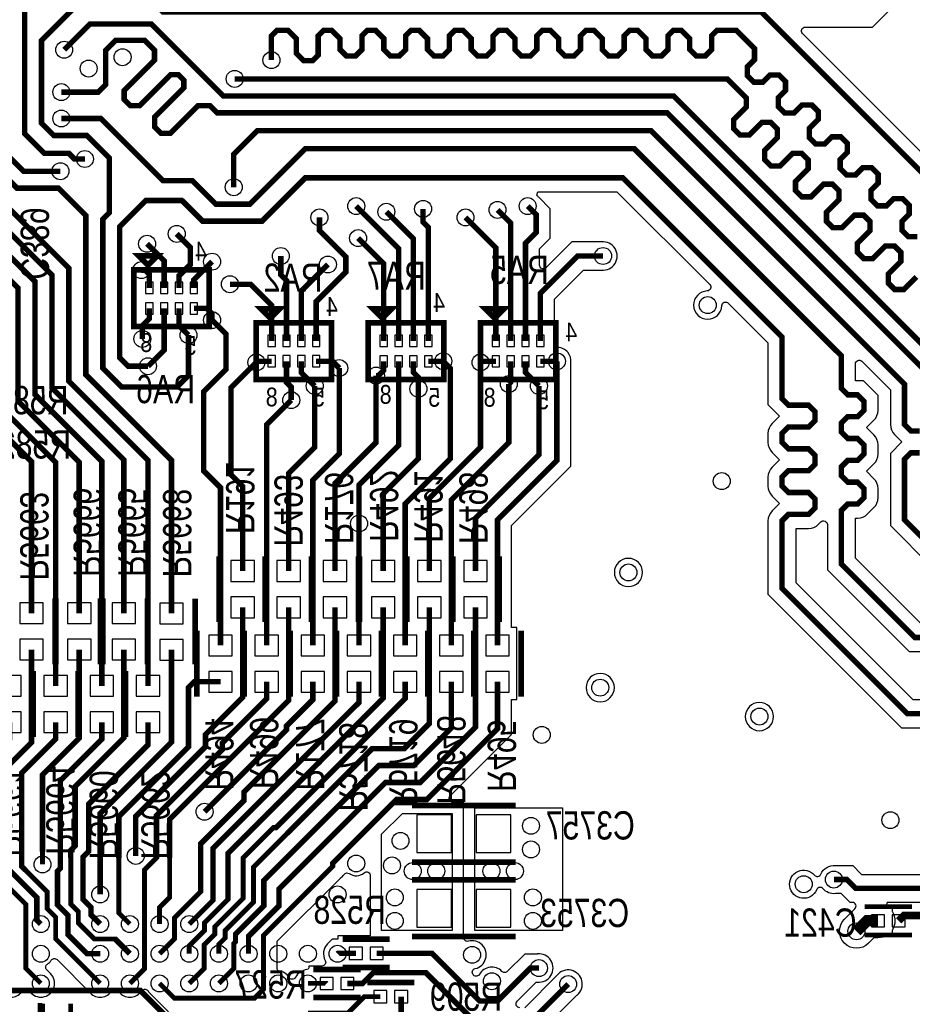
# Model space of a CAD drawing. Extents: x -394 to 5394, y -1015 to 6968.
# Tile 48 of 63: x 2517 to 3464, y 3507 to 4553. Entities that reach past the tile are written whole.
import ezdxf

# ---------------------------------------------------------------- set-up
doc = ezdxf.new("R2010")
doc.units = 0
for name, color, linetype in [('ET_BOTTOM', 1, 'CONTINUOUS'), ('PG_SILKSCREEN_BOTTOM', 2, 'CONTINUOUS'), ('PIN_BOTTOM', 1, 'CONTINUOUS'), ('RD_SILKSCREEN_BOTTOM', 254, 'CONTINUOUS'), ('VC_BOTTOM', 1, 'CONTINUOUS')]:
    doc.layers.add(name, color=color, linetype=linetype)

msp = doc.modelspace()

# ---------------------------------------------------------------- linework, layer by layer
at = {"layer": 'ET_BOTTOM'}
for points, const_width in [([(735, 5246.0001), (735, 5156), (773, 5118), (1361, 5118), (1416, 5063), (1730, 5063), (1817, 4976), (1817, 4919), (1979, 4757), (2084, 4757), (2099, 4772), (2419, 4772), (2522, 4669), (2522, 4432), (2543, 4411), (2569, 4411), (2575, 4405), (2586, 4405)], 5.8), ([(664, 5243), (707, 5200), (707, 5144), (770, 5081), (1343, 5081), (1389, 5035), (1681, 5035), (1720, 4996), (1744, 4996), (1785, 4955), (1785, 4834), (1881, 4738), (1915, 4738), (1934, 4719), (2204, 4719), (2233, 4748), (2414, 4748), (2504, 4658), (2504, 4409), (2521, 4392), (2560, 4392)], 5.8), ([(742, 5009), (1302, 5009), (1348, 4963), (1419, 4963), (1534, 4848), (1651, 4848), (1836, 4663), (1887, 4663), (1903, 4647), (2269, 4647), (2364, 4552), (2379, 4552), (2486, 4445), (2486, 4402), (2514, 4374), (2558, 4374), (2587, 4345), (2587, 4176), (2678, 4085), (2678, 3922.5826)], 5.8), ([(2653, 3845.5826), (2653, 4085), (2569, 4169), (2569, 4289), (2465, 4393), (2465, 4441), (2372, 4534), (2357, 4534), (2262, 4629), (1896, 4629), (1880, 4645), (1780, 4645), (1595, 4830), (1527, 4830), (1412, 4945), (1339, 4945), (1303.4, 4980.6), (759.4, 4980.6)], 5.8), ([(2627.4, 3922.6826), (2627.4, 4085.6), (2551, 4162), (2551, 4282), (2447, 4386), (2447, 4434), (2365, 4516), (2350, 4516), (2255, 4611), (1876, 4611), (1865, 4622), (1778, 4622), (1588, 4812), (1520, 4812), (1405, 4927), (1332, 4927), (1298, 4961), (754, 4961)], 5.8), ([(2580, 3922.6826), (2580, 4083), (2515, 4148), (2515, 4268), (2411, 4372), (2411, 4420), (2351, 4480), (2336, 4480), (2268, 4548), (1889, 4548), (1851, 4586), (1764, 4586), (1574, 4776), (1506, 4776), (1433.3953, 4848.6047), (1423.7855, 4848.6047), (1409.6991, 4834.5183), (1400.0893, 4834.5183), (1393.2942, 4841.3134), (1393.2942, 4850.9232), (1407.3806, 4865.0096), (1407.3806, 4874.6194), (1393, 4889), (1127, 4889)], 5.8), ([(2555, 3845.5826), (2555, 4083), (2497, 4141), (2497, 4261), (2393, 4365), (2393, 4413), (2344, 4462), (2329, 4462), (2261, 4530), (1882, 4530), (1844, 4568), (1757, 4568), (1567, 4758), (1452, 4758), (1339, 4871), (1120, 4871)], 5.8), ([(1113, 4853), (1303, 4853), (1416, 4740), (1560, 4740), (1750, 4550), (1837, 4550), (1904, 4483), (2241, 4483), (2280, 4444), (2337, 4444), (2375, 4406), (2375, 4358), (2479, 4254), (2479, 4134), (2529.4, 4083.6), (2529.4, 3922.6826)], 5.8), ([(2696, 4218), (2696, 4175), (2684, 4163), (2625, 4163), (2605, 4183), (2605, 4341), (2612, 4348), (2612, 4406), (2588, 4430), (2553, 4430), (2540, 4443), (2540, 4531.0001), (2574.9999, 4566), (2664, 4566), (2669, 4561), (3304, 4561), (3543, 4322), (3713, 4322), (3847, 4188), (3987.7283, 4188), (4065.0425, 4110.6858), (4065.0425, 4074.2858)], 5.8), ([(2564, 4521), (2591.3, 4548.3), (2656.7, 4548.3), (2733, 4472), (3211, 4472), (3514, 4169), (3762.0001, 4169), (3809.1375, 4121.8626), (3809.1375, 4074.2858)], 5.8), ([(3469.7172, 4322.5002), (3460.1074, 4322.5002), (3453.3123, 4329.2953), (3453.3123, 4338.9051), (3460.8987, 4346.4915), (3460.8987, 4356.1013), (3454.1036, 4362.8964), (3444.4938, 4362.8964), (3436.9074, 4355.31), (3427.2976, 4355.31), (3420.5025, 4362.1051), (3420.5025, 4371.7149), (3428.0889, 4379.3013), (3428.0889, 4388.9111), (3421.2938, 4395.7062), (3411.684, 4395.7062), (3404.0976, 4388.1198), (3394.4878, 4388.1198), (3387.6927, 4394.9149), (3387.6927, 4404.5247), (3395.2791, 4412.1111), (3395.2791, 4421.7209), (3388.484, 4428.516), (3378.8742, 4428.516), (3371.2878, 4420.9296), (3361.678, 4420.9296), (3354.8829, 4427.7247), (3354.8829, 4437.3345), (3364.4693, 4446.9209), (3364.4693, 4455.5307), (3357.6742, 4462.3258), (3347.0644, 4462.3258), (3338.478, 4453.7394), (3328.8682, 4453.7394), (3322.0731, 4460.5345), (3322.0731, 4470.1443), (3329.6595, 4477.7307), (3329.6595, 4487.3405), (3322.8644, 4494.1356), (3313.2546, 4494.1356), (3305.6682, 4486.5492), (3296.0584, 4486.5492), (3289.2633, 4493.3443), (3289.2633, 4502.9541), (3296.8497, 4510.5405), (3296.8497, 4522.1503), (3277.4, 4541.6), (3257.0675, 4541.6), (3251.2675, 4535.8), (3251.2675, 4521.1951), (3244.4724, 4514.4), (3234.8626, 4514.4), (3228.0675, 4521.1951), (3228.0675, 4532.8049), (3219.2724, 4541.6), (3210.6675, 4541.6), (3204.8675, 4535.8), (3204.8675, 4521.1951), (3198.0724, 4514.4), (3188.4626, 4514.4), (3181.6675, 4521.1951), (3181.6675, 4532.8049), (3172.8724, 4541.6), (3164.2675, 4541.6), (3158.4675, 4535.8), (3158.4675, 4521.1951), (3151.6724, 4514.4), (3142.0626, 4514.4), (3135.2675, 4521.1951), (3135.2675, 4532.8049), (3126.4724, 4541.6), (3117.8675, 4541.6), (3112.0675, 4535.8), (3112.0675, 4521.1951), (3105.2724, 4514.4), (3095.6626, 4514.4), (3088.8675, 4521.1951), (3088.8675, 4532.8049), (3080.0724, 4541.6), (3071.4675, 4541.6), (3065.6675, 4535.8), (3065.6675, 4521.1951), (3058.8724, 4514.4), (3049.2626, 4514.4), (3042.4675, 4521.1951), (3042.4675, 4532.8049), (3033.6724, 4541.6), (3025.0675, 4541.6), (3019.2675, 4535.8), (3019.2675, 4521.1951), (3012.4724, 4514.4), (3002.8626, 4514.4), (2996.0675, 4521.1951), (2996.0675, 4532.8049), (2987.2724, 4541.6), (2978.6675, 4541.6), (2972.8675, 4535.8), (2972.8675, 4521.1951), (2966.0724, 4514.4), (2956.4626, 4514.4), (2949.6675, 4521.1951), (2949.6675, 4532.8049), (2940.8724, 4541.6), (2932.2675, 4541.6), (2926.4675, 4535.8), (2926.4675, 4521.1951), (2919.6724, 4514.4), (2910.0626, 4514.4), (2903.2675, 4521.1951), (2903.2675, 4532.8049), (2894.4724, 4541.6), (2885.8675, 4541.6), (2880.0675, 4535.8), (2880.0675, 4521.1951), (2873.2724, 4514.4), (2863.6626, 4514.4), (2856.8675, 4521.1951), (2856.8675, 4532.8049), (2848.0724, 4541.6), (2839.4675, 4541.6), (2833.6675, 4535.8), (2833.6675, 4515.2), (2827.8675, 4509.4), (2818.2626, 4509.4), (2810.4675, 4517.1951), (2810.4675, 4532.8049), (2801.6724, 4541.6), (2789.8, 4541.6), (2784, 4535.8), (2784, 4510)], 5.8), ([(3507, 4151), (3204, 4454), (2726.3926, 4454), (2718.6578, 4461.7348), (2706.048, 4461.7348), (2676.4615, 4432.1483), (2666.8517, 4432.1483), (2660.0566, 4438.9434), (2660.0566, 4449.5532), (2691.0454, 4480.542), (2691.0454, 4488.7446), (2685.2454, 4494.5446), (2677.0429, 4494.5446), (2644.0658, 4461.5675), (2634.456, 4461.5675), (2627.6609, 4468.3626), (2627.6609, 4477.7771), (2659.8333, 4509.9495), (2659.8333, 4520.5593), (2649.4926, 4530.9), (2618.5847, 4530.9), (2608.1, 4520.4153), (2608.1, 4484.1), (2600, 4476), (2561, 4476)], 5.8), ([(3468.5818, 4279.8084), (3455.1916, 4266.4182), (3445.5818, 4266.4182), (3438.7867, 4273.2133), (3438.7867, 4282.8231), (3452.1769, 4296.2133), (3452.1769, 4305.8231), (3445.3818, 4312.6182), (3435.772, 4312.6182), (3422.3818, 4299.228), (3412.772, 4299.228), (3405.9769, 4306.0231), (3405.9769, 4315.6329), (3419.3671, 4329.0231), (3419.3671, 4338.6329), (3412.572, 4345.428), (3402.9622, 4345.428), (3389.572, 4332.0378), (3379.9622, 4332.0378), (3373.1671, 4338.8329), (3373.1671, 4348.4427), (3386.5573, 4361.8329), (3386.5573, 4371.4427), (3379.7622, 4378.2378), (3370.1524, 4378.2378), (3356.7622, 4364.8476), (3347.1524, 4364.8476), (3340.3573, 4371.6427), (3340.3573, 4381.2525), (3353.7475, 4394.6427), (3353.7475, 4404.2525), (3346.9524, 4411.0476), (3337.3426, 4411.0476), (3323.9524, 4397.6574), (3314.3426, 4397.6574), (3307.5475, 4404.4525), (3307.5475, 4414.0623), (3320.9377, 4427.4525), (3320.9377, 4437.0623), (3314.1426, 4443.8574), (3304.5328, 4443.8574), (3291.1426, 4430.4672), (3281.5328, 4430.4672), (3274.7377, 4437.2623), (3274.7377, 4446.8721), (3288.1279, 4460.2623), (3288.1279, 4469.8721), (3268, 4490), (2745, 4490)], 5.8), ([(3962, 3897), (3467, 3897), (3389, 3975), (3389, 4031.8351), (3395.7951, 4038.6302), (3406.2049, 4038.6302), (3413, 4045.4253), (3413, 4055.0351), (3406.2049, 4061.8302), (3395.7951, 4061.8302), (3389, 4068.6253), (3389, 4078.2351), (3395.7951, 4085.0302), (3406.2049, 4085.0302), (3413, 4091.8253), (3413, 4101.4351), (3406.2049, 4108.2302), (3395.7951, 4108.2302), (3389, 4115.0253), (3389, 4124.6351), (3395.7951, 4131.4302), (3406.2049, 4131.4302), (3413, 4138.2253), (3413, 4147.8351), (3406.2049, 4154.6302), (3395.7951, 4154.6302), (3389, 4161.4253), (3389, 4196), (3169, 4416), (2820, 4416), (2761.1, 4357.1), (2724.9, 4357.1), (2700, 4382), (2669, 4382), (2603, 4448), (2561, 4448)], 5.8), ([(2744, 4375), (2744, 4410), (2769, 4435), (3187, 4435), (3456, 4166), (3456, 4122.9976), (3462.7951, 4116.2025), (3472.2049, 4116.2025)], 5.8), ([(2604, 3845.5826), (2604, 4084), (2533, 4155), (2533, 4275), (2429, 4379)], 5.8), ([(3960, 3816), (3459.0001, 3816), (3326, 3949.0001), (3326, 4020.8557), (3332.7951, 4027.6508), (3354.2049, 4027.6508), (3361, 4034.4459), (3361, 4044.0557), (3354.2049, 4050.8508), (3332.7951, 4050.8508), (3326, 4057.6459), (3326, 4067.2557), (3332.7951, 4074.0508), (3354.2049, 4074.0508), (3361, 4080.8459), (3361, 4090.4557), (3354.2049, 4097.2508), (3332.7951, 4097.2508), (3326, 4104.0459), (3326, 4113.6557), (3332.7951, 4120.4508), (3354.2049, 4120.4508), (3361, 4127.2459), (3361, 4136.8557), (3354.2049, 4143.6508), (3332.7951, 4143.6508), (3326, 4150.4459), (3326, 4216.0001), (3157.0001, 4385), (2819.9999, 4385), (2773.9999, 4339), (2711, 4339), (2689, 4361), (2650.6855, 4361), (2623, 4333.3145), (2623, 4194), (2632, 4185), (2653, 4185)], 5.8), ([(2874, 4355), (2918.98, 4310.02), (2918.98, 4211.85)], 5.8), ([(2906, 4349), (2934.72, 4320.28), (2934.72, 4211.85)], 5.8), ([(2950.47, 4211.85), (2950.47, 4332.63), (2945, 4338.1), (2945, 4352)], 5.8), ([(3024, 4351), (3037.98, 4337.02), (3037.98, 4211.85)], 5.8), ([(3056, 4355), (3065, 4346), (3065, 4327), (3053.72, 4315.72), (3053.72, 4211.85)], 5.8), ([(2831.472, 4211.8468), (2831.472, 4253.472), (2863, 4285), (2863, 4301.1), (2835, 4329.1), (2835, 4343)], 5.8), ([(2990, 4343), (3022.23, 4310.77), (3022.23, 4211.85)], 5.8), ([(2683.5, 4325.5), (2698, 4311), (2698, 4293.06), (2685.92, 4280.98), (2685.92, 4268.08)], 5.8), ([(2670.18, 4268.08), (2670.18, 4296.82), (2652, 4315)], 5.8), ([(2876, 4321), (2903.23, 4293.77), (2903.23, 4211.85)], 5.8), ([(2721, 4296), (2701.67, 4276.67), (2701.67, 4268.08)], 5.8), ([(2794, 4302), (2794, 4282), (2799.976, 4276.024), (2799.976, 4211.8468)], 5.8), ([(3069.47, 4211.85), (3069.47, 4262.47), (3109, 4302), (3136, 4302)], 5.8), ([(2646, 4287), (2650, 4287), (2654.43, 4282.57), (2654.43, 4268.08)], 5.8), ([(2815.724, 4211.8468), (2815.724, 4264.724), (2844, 4293)], 5.8), ([(2784.228, 4211.8468), (2784.228, 4249.772), (2762, 4272), (2740, 4272)], 5.8), ([(2654.43, 4246.42), (2654.43, 4235.43), (2647, 4228), (2647, 4214)], 5.8), ([(2653, 4185), (2670.18, 4202.18), (2670.18, 4246.42)], 5.8), ([(2696, 4218), (2685.92, 4228.08), (2685.92, 4246.42)], 5.8), ([(2701.67, 4246.42), (2715.2, 4246.42), (2721, 4240.62), (2721, 4234)], 5.8), ([(2721, 4234), (2735.8288, 4219.1712), (2735.8288, 4181.8288), (2712, 4158), (2712, 4074), (2730, 4056), (2730, 3888.58)], 5.8), ([(2768, 4189), (2769.1932, 4190.1932), (2784.228, 4190.1932)], 5.8), ([(2799.976, 4190.1932), (2799.976, 4167.924), (2805, 4162.9), (2805, 4149)], 5.8), ([(2815.724, 4190.1932), (2815.724, 4178.276), (2830, 4164)], 5.8), ([(2831.472, 4190.1932), (2848.8068, 4190.1932), (2856, 4183)], 5.8), ([(2877, 4018), (2877, 4059), (2918.98, 4100.98), (2918.98, 4190.19)], 5.8), ([(2903.23, 4190.19), (2903.23, 4180.8), (2897.43, 4175), (2895, 4175)], 5.8), ([(2966.4295, 4190.2527), (2974, 4182.6822), (2974, 4087), (2926, 4039), (2926, 3888.5813)], 5.8), ([(2940, 4161), (2940, 4172.9988), (2934.72, 4178.2788), (2934.72, 4190.19)], 5.8), ([(2950.47, 4190.19), (2966.3668, 4190.19), (2966.4295, 4190.2527)], 5.8), ([(3022.23, 4190.19), (3007.1952, 4190.19), (3006.002, 4188.9968)], 5.8), ([(3087.002, 4190.19), (3087.002, 4085.002), (3024, 4022), (3024, 3888.58)], 5.8), ([(3037.98, 4190.19), (3037.98, 4167.9748), (3036.002, 4165.9968)], 5.8), ([(3053.72, 4190.19), (3053.72, 4178.2788), (3068.002, 4163.9968)], 5.8), ([(3069.47, 4190.19), (3087.002, 4190.19)], 5.8), ([(2768, 4189), (2741, 4162), (2741, 4070), (2753.4, 4057.6), (2753.4, 3967.58)], 5.8), ([(2856, 4183), (2856, 4092), (2828, 4064), (2828, 3888.58)], 5.8), ([(2951.6, 3967.58), (2951.6, 4044.6), (3006.002, 4099.002), (3006.002, 4188.9968)], 5.8), ([(2895, 4175), (2895, 4104), (2851.4, 4060.4), (2851.4, 3967.58)], 5.8), ([(2802.4, 3967.58), (2802.4, 4071.4), (2830, 4099), (2830, 4164)], 5.8), ([(2902.6, 3967.58), (2902.6, 4049.6), (2940, 4087), (2940, 4161)], 5.8), ([(2975, 3888.5813), (2975, 4043), (3036.002, 4104.002), (3036.002, 4165.9968)], 5.8), ([(3000.6, 3967.58), (3000.6, 4023.6), (3068.002, 4091.002), (3068.002, 4163.9968)], 5.8), ([(2805, 4149), (2779, 4123), (2779, 3888.58)], 5.8), ([(3472.2049, 4093.0025), (3462.7951, 4093.0025), (3456, 4086.2074), (3456, 4022), (3491, 3987)], 5.8), ([(2877, 3888.5813), (2877, 4018)], 5.8), ([(2753.4, 3929), (2753.4, 3833.4), (2714, 3794), (2714, 3781), (2640, 3707), (2640, 3665)], 5.8), ([(2529.4, 3884.1), (2529.4, 3785.4), (2502, 3758), (2502, 3654), (2535, 3621), (2535, 3596.969), (2539.252, 3592.717)], 5.8), ([(2602.244, 3624.213), (2602.244, 3710.244), (2678, 3786), (2678, 3884)], 5.8), ([(2828, 3850), (2828, 3831), (2800, 3803), (2800, 3799), (2713, 3712)], 5.8), ([(2602.244, 3561.22), (2588.344, 3561.22), (2568, 3581.564), (2568, 3602), (2557, 3613), (2557, 3649), (2560, 3652), (2560, 3745), (2604, 3789), (2604, 3807)], 5.8), ([(2653, 3807), (2653, 3783), (2590, 3720), (2590, 3670), (2584, 3664), (2584, 3619), (2592.4152, 3610.5848), (2592.4152, 3602.5458), (2602.244, 3592.717)], 5.8), ([(3593.02, 3630.5529), (3404.3471, 3630.5529), (3394.95, 3639.95), (3381.05, 3639.95)], 5.8), ([(3427.8264, 3596.15), (3416.15, 3596.15), (3405, 3585)], 12), ([(3481.1214, 3601.7711), (3455.4947, 3601.7711), (3449.8736, 3596.15)], 8), ([(2854.213, 3561.221), (2854.592, 3561.6), (2873.62, 3561.6)], 5.8), ([(2895.66, 3561.6), (2954.4, 3561.6), (3005, 3511), (3024, 3511), (3059, 3546), (3068, 3546)], 5.8), ([(3099, 3529), (3059, 3489), (3000, 3489), (2947.8288, 3541.1712), (2892.1712, 3541.1712), (2880.6, 3529.6), (2864.66, 3529.6)], 5.8), ([(2822.717, 3529.724), (2842.496, 3529.724), (2842.62, 3529.6)], 5.2), ([(2899.62, 3515.6), (2882.6, 3515.6), (2865.228, 3498.228), (2822.717, 3498.228)], 5.2), ([(3161, 3466), (2991, 3466), (2968, 3489), (2928.46, 3489), (2921.66, 3495.8), (2921.66, 3515.6)], 5.8)]:
    msp.add_lwpolyline(points, dxfattribs=dict(at, const_width=const_width))
for points in [[(3539.2323, 4356.4966, -0.668175), (3532.4039, 4353.6682), (3347.8007, 4538.2714, -0.668175), (3350.6291, 4545.0998), (3422.1719, 4545.0998), (3443.1719, 4566.0998), (3940.4147, 4566.0998, -0.609806), (3943.6712, 4559.777, 0.156147), (3940.0465, 4548.4533), (3940.0465, 4534.061), (3758.011, 4534.061), (3742.1718, 4549.9002), (3722.5002, 4549.9002), (3722.5002, 4554.0002), (3681.4998, 4554.0002), (3681.4998, 4477.4172), (3682.4998, 4477.4172), (3682.4998, 4468.9228), (3698.2113, 4453.2113, 0.137475), (3707.3851, 4448.0537, -0.584992), (3709.2669, 4441.339), (3695.8123, 4427.8844), (3695.8123, 4407.061), (3539.2323, 4407.061)], [(3465.172, 3830.9002), (3340.9002, 3955.172), (3340.9002, 4012.7506), (3354.2049, 4012.7506, 0.198912), (3364.7409, 4017.1148), (3367.2714, 4019.6452, -0.668175), (3374.0998, 4016.8168), (3374.0998, 3968.8281), (3460.8281, 3882.0998), (3968.1719, 3882.0998), (4001.2027, 3915.1306), (4001.2027, 4036.7856), (4010.7723, 4036.7856), (4010.7723, 3887.8444), (3953.8281, 3830.9002), (3940.4376, 3830.9002, -0.559327), (3936.8698, 3836.7086, 1.627948), (3910.1102, 3836.7086, -0.559327), (3906.5424, 3830.9002)], [(3178.0002, 3966, 1), (3147.9998, 3966, 1)], [(3148.0002, 3843.701, 1), (3117.9998, 3843.701, 1)], [(3317.0002, 3813, 1), (3286.9998, 3813, 1)], [(2802.5715, 3536.0602, 0.254002), (2792.0868, 3542.6953, -0.394792), (2790.2202, 3544.6908), (2790.2202, 3574.5724), (2857.2161, 3641.5683), (2857.3726, 3641.6746, 0.088356), (2861.1131, 3645.3232, -0.408653), (2866.632, 3646.2894, 0.338692), (2882.4116, 3647.0879, -0.639032), (2888.9998, 3644.0381), (2888.9998, 3580.1002), (2854.6198, 3580.1002), (2854.6198, 3576.5002), (2848.4201, 3576.5002), (2843.677, 3571.757, 0.333886), (2841.1626, 3554.0305, -0.570701), (2837.6592, 3548.1002), (2823.6198, 3548.1002), (2823.6198, 3546.2879, -0.394968), (2821.752, 3544.2923, 0.266813), (2809.6455, 3536.2279, -0.60311)]]:
    msp.add_lwpolyline(points, format="xyb", close=True, dxfattribs=at)
for points, format in [([(3047.6291, 3503.9002, -0.668175), (3044.8007, 3510.7286), (3065.1719, 3531.0998), (3066.2674, 3531.0998), (3066.3754, 3531.088, 1.114863), (3066.3754, 3560.912), (3066.2674, 3560.9002), (3052.8281, 3560.9002), (3034.3985, 3542.4705, -0.417175), (3028.7132, 3542.4992, 0.500096), (3004.9188, 3539.3409, -0.496952), (2998.6021, 3538.47), (2998.4197, 3538.6524, -0.589514), (3000.3538, 3545.3795, 1.020612), (2993.0528, 3574.4715, -0.494545), (2988.0002, 3578.3306), (2988.0002, 3722.0002), (2976.7291, 3722.0002, -0.668175), (2973.9007, 3728.8286), (3038.9002, 3793.8281), (3038.9002, 3830.9998), (3044.5002, 3830.9998), (3044.5002, 3907.5802), (3038.9002, 3907.5802), (3038.9002, 4015.8281), (3101.9022, 4078.8301), (3101.9022, 4188.4574), (3101.914, 4188.5654, 0.427941), (3087.9296, 4205.1615, -0.438221), (3084.2178, 4209.7244, 0.035801), (3084.3702, 4211.85), (3084.3702, 4256.2981), (3115.1719, 4287.0998), (3134.2674, 4287.0998), (3134.3754, 4287.088, 1.114863), (3134.3754, 4316.912), (3134.2674, 4316.9002), (3102.8281, 4316.9002), (3075.4486, 4289.5207, -0.668175), (3068.6202, 4292.3491), (3068.6202, 4309.5481), (3079.9002, 4320.8281), (3079.9002, 4352.1719), (3067.7612, 4364.3109), (3067.6931, 4364.3956, 0.050756), (3065.5605, 4366.5587), (3066.8352, 4370.0998), (3150.8282, 4370.0998), (3249.2313, 4271.6967, -0.654634), (3246.5535, 4264.8712, 2.291185), (3262.108, 4249.3167, -0.654634), (3268.9335, 4251.9945), (3311.0998, 4209.8282), (3311.0998, 4144.274), (3323.323, 4132.0508), (3315.464, 4124.1917, 0.198912), (3311.0998, 4113.6557), (3311.0998, 4104.0459, 0.198912), (3315.464, 4093.5099), (3323.323, 4085.6508), (3315.464, 4077.7917, 0.198912), (3311.0998, 4067.2557), (3311.0998, 4057.6459, 0.198912), (3315.464, 4047.1099), (3323.323, 4039.2508), (3315.464, 4031.3917, 0.198912), (3311.0998, 4020.8557), (3311.0998, 3942.8282), (3452.8282, 3801.0998), (3966.1719, 3801.0998)], "xyb"), ([(3473.1719, 3911.9002), (3403.9002, 3981.1719), (3403.9002, 4023.73), (3406.2049, 4023.73, 0.198912), (3416.7409, 4028.0942), (3423.536, 4034.8893, 0.198912), (3427.9002, 4045.4253), (3427.9002, 4055.0351, 0.198912), (3423.536, 4065.5711), (3415.677, 4073.4302), (3423.536, 4081.2893, 0.198912), (3427.9002, 4091.8253), (3427.9002, 4101.4351, 0.198912), (3423.536, 4111.9711), (3415.677, 4119.8302), (3423.536, 4127.6893, 0.198912), (3427.9002, 4138.2253), (3427.9002, 4154.007), (3412.3768, 4169.5304), (3403.9002, 4169.5304), (3403.9002, 4187.3709, -0.668175), (3410.7286, 4190.1993), (3441.0998, 4159.8281), (3441.0998, 4122.9976, 0.198912), (3445.464, 4112.4616), (3453.323, 4104.6025), (3441.0998, 4092.3793), (3441.0998, 4015.8281), (3484.8281, 3972.0998)], "xyb"), ([(2665.236, 3592.717, 5.2, 5.2, 0), (2665.236, 3610.317, 5.2, 5.2, 0), (2676, 3621.081, 5.2, 5.2, 0), (2676, 3663, 5.8, 5.8, 0), (2676, 3704, 5.8, 5.8, 0), (2802.4, 3830.4, 5.8, 5.8, 0), (2802.4, 3929, 5.8, 5.8, 0)], "xyseb"), ([(2665.236, 3561.22, 5.2, 5.2, 0), (2681.132, 3577.116, 5.2, 5.2, 0), (2681.132, 3599.1796, 5.2, 5.2, 0), (2709, 3627.0476, 5.8, 5.8, 0), (2709, 3678, 5.8, 5.8, 0), (2755, 3724, 5.8, 5.8, 0), (2755, 3733, 5.8, 5.8, 0), (2851.4, 3829.4, 5.8, 5.8, 0), (2851.4, 3929, 5.8, 5.8, 0)], "xyseb"), ([(2696.732, 3561.22, 5.2, 5.2, 0), (2696.732, 3569.732, 5.2, 5.2, 0), (2713, 3586, 5.2, 5.2, 0), (2713, 3594, 5.2, 5.2, 0), (2738, 3619, 5.8, 5.8, 0), (2738, 3668, 5.8, 5.8, 0), (2902.6, 3832.6, 5.8, 5.8, 0), (2902.6, 3929, 5.8, 5.8, 0)], "xyseb"), ([(2951.6, 3929, 5.8, 5.8, 0), (2951.6, 3805.6, 5.8, 5.8, 0), (2925, 3779, 5.8, 5.8, 0), (2891, 3779, 5.8, 5.8, 0), (2800.6204, 3688.6204, 5.2, 5.2, 0), (2765, 3653, 5.2, 5.2, 0), (2765, 3616, 5.2, 5.2, 0), (2735, 3586, 5.2, 5.2, 0), (2735, 3578, 5.2, 5.2, 0), (2728.228, 3571.228, 5.2, 5.2, 0), (2728.228, 3561.221, 5.2, 5.2, 0)], "xyseb"), ([(3000.6, 3929, 5.8, 5.8, 0), (3000.6, 3801.6, 5.8, 5.8, 0), (2942, 3743, 5.8, 5.8, 0), (2905, 3743, 5.8, 5.8, 0), (2792, 3630, 5.8, 5.8, 0), (2792, 3612, 5.8, 5.8, 0), (2759.724, 3579.724, 5.2, 5.2, 0), (2759.724, 3561.22, 5.2, 5.2, 0)], "xyseb"), ([(2580, 3884.1, 5.8, 5.8, 0), (2580, 3790, 5.8, 5.8, 0), (2541, 3751, 5.8, 5.8, 0), (2541, 3669.6, 5.2, 5.2, 0), (2541, 3656, 5.2, 5.2, 0)], "xyseb"), ([(2627.4, 3884.1, 5.8, 5.8, 0), (2627.4, 3790.4, 5.8, 5.8, 0), (2575.7, 3738.7, 5.8, 5.8, 0), (2575.7, 3675.7, 5.8, 5.8, 0), (2571, 3671, 5.8, 5.8, 0), (2571, 3663, 5.2, 5.2, 0), (2571, 3614, 5.2, 5.2, 0), (2579, 3606, 5.2, 5.2, 0), (2579, 3593.8992, 5.2, 5.2, 0), (2596.0792, 3576.82, 5.2, 5.2, 0), (2618.14, 3576.82, 5.8, 5.8, 0), (2633.74, 3561.22, 5.8, 5.8, 0)], "xyseb"), ([(2730, 3850, 5.8, 5.8, 0), (2702, 3850, 5.8, 5.8, 0), (2696, 3844, 5.8, 5.8, 0), (2696, 3781, 5.8, 5.8, 0), (2622, 3707, 5.8, 5.8, 0), (2622, 3663, 5.2, 5.2, 0), (2622, 3604.457, 5.2, 5.2, 0), (2633.74, 3592.717, 5.2, 5.2, 0)], "xyseb"), ([(2779, 3850, 5.8, 5.8, 0), (2779, 3832, 5.8, 5.8, 0), (2732, 3785, 5.8, 5.8, 0), (2732, 3778, 5.8, 5.8, 0), (2662, 3708, 5.8, 5.8, 0), (2662, 3663, 5.2, 5.2, 0), (2649.34, 3650.34, 5.2, 5.2, 0), (2649.34, 3545.324, 5.2, 5.2, 0), (2633.74, 3529.724, 5.2, 5.2, 0)], "xyseb"), ([(3024, 3850, 5.8, 5.8, 0), (3024, 3800, 5.8, 5.8, 0), (2949, 3725, 5.8, 5.8, 0), (2916.9309, 3725, 5.8, 5.8, 0), (2849, 3657.0691, 5.8, 5.8, 0), (2849, 3654, 5.2, 5.2, 0), (2775.62, 3580.62, 5.2, 5.2, 0), (2775.62, 3523.5582, 5.2, 5.2, 0), (2766.1858, 3514.124, 5.2, 5.2, 0), (2680.836, 3514.124, 5.2, 5.2, 0), (2665.236, 3529.724, 5.2, 5.2, 0)], "xyseb"), ([(2926, 3849.9987, 5.8, 5.8, 0), (2926, 3832.0987, 5.8, 5.8, 0), (2789.0379, 3695.1366, 5.8, 5.8, 0), (2786.1366, 3695.1366, 5.2, 5.2, 0), (2754, 3663, 5.2, 5.2, 0), (2754, 3620, 5.2, 5.2, 0), (2724, 3590, 5.2, 5.2, 0), (2724, 3582, 5.2, 5.2, 0), (2712.628, 3570.628, 5.2, 5.2, 0), (2712.628, 3545.62, 5.2, 5.2, 0), (2696.732, 3529.724, 5.2, 5.2, 0)], "xyseb"), ([(2877, 3849.9987, 5.8, 5.8, 0), (2877, 3828, 5.8, 5.8, 0), (2722, 3673, 5.8, 5.8, 0), (2722, 3617.985, 5.2, 5.2, 0), (2696.732, 3592.717, 5.2, 5.2, 0)], "xyseb"), ([(2728.228, 3529.724, 5.2, 5.2, 0), (2744, 3545.496, 5.2, 5.2, 0), (2744, 3572, 5.2, 5.2, 0), (2746, 3574, 5.2, 5.2, 0), (2746, 3582, 5.8, 5.8, 0), (2776, 3612, 5.8, 5.8, 0), (2776, 3639, 5.8, 5.8, 0), (2898, 3761, 5.8, 5.8, 0), (2935.0001, 3761, 5.8, 5.8, 0), (2975, 3800.9999, 5.8, 5.8, 0), (2975, 3849.9987, 5.8, 5.8, 0)], "xyseb"), ([(2506, 3807, 5.8, 5.8, 0), (2506, 3789.1, 5.8, 5.8, 0), (2486, 3769.1, 5.8, 5.8, 0), (2486, 3651, 5.8, 5.8, 0), (2497.9999, 3639.0001, 5.2, 5.2, 0), (2523.356, 3613.644, 5.2, 5.2, 0), (2523.356, 3545.62, 5.2, 5.2, 0), (2539.252, 3529.724, 5.2, 5.2, 0)], "xyseb"), ([(2555, 3807, 5.8, 5.8, 0), (2555, 3789.1, 5.8, 5.8, 0), (2519, 3753.1, 5.8, 5.8, 0), (2519, 3654, 5.8, 5.8, 0), (2523, 3650, 5.2, 5.2, 0), (2546, 3627, 5.2, 5.2, 0), (2546, 3609, 5.2, 5.2, 0), (2555, 3600, 5.2, 5.2, 0), (2555, 3576.968, 5.2, 5.2, 0), (2602.244, 3529.724, 5.2, 5.2, 0)], "xyseb"), ([(3545.5198, 3615.6527), (3437.5044, 3615.6527), (3436.5366, 3611.9025, -0.023878), (3437.9989, 3611.0002), (3438.5098, 3610.6502), (3442.8266, 3610.6502), (3442.8266, 3606.1162), (3443.1266, 3605.6322, -0.284747), (3443.1266, 3586.6678), (3442.8266, 3586.1838), (3442.8266, 3581.6498), (3438.5098, 3581.6498), (3437.9989, 3581.2998, -0.151287), (3427.8264, 3578.1498), (3423.6059, 3578.1498), (3417.7281, 3572.2719, -1), (3392.2719, 3597.7281), (3403.3682, 3608.8243, 0.668178), (3400.5397, 3615.6527), (3398.1752, 3615.6527), (3388.7781, 3625.0498), (3382.7826, 3625.0498), (3382.6746, 3625.038, -0.249432), (3369.5921, 3630.269, 0.561001), (3362.8448, 3629.2269, -3.55579), (3360.4579, 3644.681, 0.561001), (3367.2052, 3645.7231, -0.332569), (3382.6746, 3654.862), (3382.7826, 3654.8502), (3401.1219, 3654.8502), (3410.519, 3645.4531), (3545.5198, 3645.4531)], "xyb"), ([(2490.8704, 3487.7141, 0.415976), (2486.6859, 3512.9014, -0.464208), (2486.1743, 3518.9905), (2486.5839, 3519.4001, 0.049705), (2488.4183, 3521.6406, -0.473669), (2494.5777, 3522.2545), (2497.4321, 3519.4001, 0.473671), (2519.9143, 3521.6406, -0.473669), (2526.0737, 3522.2545), (2528.9281, 3519.4001, 1), (2549.5759, 3540.0479), (2545.5653, 3544.0585, -0.479498), (2546.2427, 3550.2594, 0.109254), (2550.2126, 3554.2293, -0.479498), (2556.4135, 3554.9067), (2591.9201, 3519.4001, 0.481537), (2614.6054, 3521.9547, -0.552594), (2621.3786, 3521.9547, 0.481537), (2644.0639, 3519.4001), (2646.9183, 3522.2545, -0.473669), (2653.0777, 3521.6406, 0.049705), (2654.9121, 3519.4001), (2674.7884, 3499.5238)], "xyb"), ([(3078.8007, 3487.7286), (3108.3109, 3517.2388), (3108.3956, 3517.3069, 1.118809), (3087.2413, 3538.3133), (3052.8281, 3503.9002)], "xyb")]:
    msp.add_lwpolyline(points, format=format, dxfattribs=at)
for points in [[(3000, 3716), (3093, 3716), (3093, 3586), (3000, 3586)], [(2923.003, 3710), (2976, 3710), (2976, 3586), (2901, 3586), (2901, 3687.997)]]:
    msp.add_lwpolyline(points, close=True, dxfattribs=at)
at = {"layer": 'PG_SILKSCREEN_BOTTOM'}
for points, const_width in [([(2643.05, 4302.25), (2663.05, 4302.25), (2653.05, 4292.25), (2643.05, 4302.25)], 6), ([(2638.05, 4287.25), (2638.05, 4227.25), (2718.05, 4227.25), (2718.05, 4287.25), (2638.05, 4287.25)], 6), ([(2772.85, 4246.02), (2792.85, 4246.02), (2782.85, 4236.02), (2772.85, 4246.02)], 6), ([(2891.85, 4246.02), (2911.85, 4246.02), (2901.85, 4236.02), (2891.85, 4246.02)], 6), ([(3010.85, 4246.02), (3030.85, 4246.02), (3020.85, 4236.02), (3010.85, 4246.02)], 6), ([(2767.85, 4231.02), (2767.85, 4171.02), (2847.85, 4171.02), (2847.85, 4231.02), (2767.85, 4231.02)], 6), ([(2886.85, 4231.02), (2886.85, 4171.02), (2966.85, 4171.02), (2966.85, 4231.02), (2886.85, 4231.02)], 6), ([(3005.85, 4231.02), (3005.85, 4171.02), (3085.85, 4171.02), (3085.85, 4231.02), (3005.85, 4231.02)], 6), ([(2728.4, 3913.29), (2728.4, 3983.29)], 6), ([(2777.4, 3913.29), (2777.4, 3983.29)], 6), ([(2778.4, 3913.29), (2778.4, 3983.29)], 6), ([(2826.4, 3913.29), (2826.4, 3983.29)], 6), ([(2827.4, 3913.29), (2827.4, 3983.29)], 6), ([(2876.4, 3913.29), (2876.4, 3983.29)], 6), ([(2877.6, 3913.29), (2877.6, 3983.29)], 6), ([(2926.6, 3913.29), (2926.6, 3983.29)], 6), ([(2927.6, 3913.29), (2927.6, 3983.29)], 6), ([(2975.6, 3913.29), (2975.6, 3983.29)], 6), ([(2976.6, 3913.29), (2976.6, 3983.29)], 6), ([(3025.6, 3913.29), (3025.6, 3983.29)], 6), ([(2554.4, 3868.3913), (2554.4, 3938.3913)], 6), ([(2555, 3868.3913), (2555, 3938.3913)], 6), ([(2602.4, 3868.3913), (2602.4, 3938.3913)], 6), ([(2605, 3868.3913), (2605, 3938.3913)], 6), ([(2652.4, 3868.3913), (2652.4, 3938.3913)], 6), ([(2653, 3938.2913), (2653, 3868.2913)], 6), ([(2703, 3938.2913), (2703, 3868.2913)], 6), ([(2705, 3834.29), (2705, 3904.29)], 6), ([(2754, 3834.29), (2754, 3904.29)], 6), ([(2755, 3834.29), (2755, 3904.29)], 6), ([(2803, 3834.29), (2803, 3904.29)], 6), ([(2804, 3834.29), (2804, 3904.29)], 6), ([(2852, 3834.29), (2852, 3904.29)], 6), ([(2853, 3834.29), (2853, 3904.29)], 6), ([(2901, 3834.29), (2901, 3904.29)], 6), ([(2902, 3834.29), (2902, 3904.29)], 6), ([(2950, 3904.29), (2950, 3834.29)], 6), ([(2951, 3834.29), (2951, 3904.29)], 6), ([(2999, 3834.29), (2999, 3904.29)], 6), ([(3000, 3904.29), (3000, 3834.29)], 6), ([(3049, 3834.29), (3049, 3904.29)], 6), ([(2530, 3791.2913), (2530, 3861.2913)], 6), ([(2531, 3791.2913), (2531, 3861.2913)], 6), ([(2579, 3791.2913), (2579, 3861.2913)], 6), ([(2580, 3791.2913), (2580, 3861.2913)], 6), ([(2628, 3791.2913), (2628, 3861.2913)], 6), ([(2629, 3791.2913), (2629, 3861.2913)], 6), ([(2678, 3791.2913), (2678, 3861.2913)], 6), ([(2933.2614, 3718.5152), (3043.2614, 3718.5152)], 6), ([(2933.2614, 3658.5152), (3043.2614, 3658.5152)], 6), ([(2933.2614, 3639.5152), (3043.2614, 3639.5152)], 6), ([(3463.85, 3611.15), (3413.85, 3611.15)], 5), ([(2859.64, 3576.6), (2909.64, 3576.6)], 6), ([(2933.2614, 3579.5152), (3043.2614, 3579.5152)], 6), ([(3463.85, 3581.15), (3413.85, 3581.15)], 5), ([(2828.64, 3544.6), (2878.64, 3544.6)], 6), ([(2859.64, 3546.6), (2909.64, 3546.6)], 6), ([(2885.64, 3530.6), (2935.64, 3530.6)], 6), ([(2402, 3522), (2645, 3522), (2775, 3392), (2775, 3264), (2601, 3090), (2394, 3090), (2322, 3162), (2322, 3442), (2402, 3522)], 6), ([(2828.64, 3514.6), (2878.64, 3514.6)], 6), ([(2538.4265, 3458.9475), (2538.4265, 3508.9475)], 5), ([(2541.0413, 3458.1771), (2541.0413, 3508.1771)], 5), ([(2571.0413, 3458.1771), (2571.0413, 3508.1771)], 5)]:
    msp.add_lwpolyline(points, dxfattribs=dict(at, const_width=const_width))
at = {"layer": 'PIN_BOTTOM'}
for points in [[(2650.43, 4274.08), (2650.43, 4262.08), (2658.43, 4262.08), (2658.43, 4274.08)], [(2666.18, 4274.08), (2666.18, 4262.08), (2674.18, 4262.08), (2674.18, 4274.08)], [(2681.92, 4274.08), (2681.92, 4262.08), (2689.92, 4262.08), (2689.92, 4274.08)], [(2697.67, 4274.08), (2697.67, 4262.08), (2705.67, 4262.08), (2705.67, 4274.08)], [(2650.43, 4252.42), (2650.43, 4240.42), (2658.43, 4240.42), (2658.43, 4252.42)], [(2666.18, 4252.42), (2666.18, 4240.42), (2674.18, 4240.42), (2674.18, 4252.42)], [(2681.92, 4252.42), (2681.92, 4240.42), (2689.92, 4240.42), (2689.92, 4252.42)], [(2697.67, 4252.42), (2697.67, 4240.42), (2705.67, 4240.42), (2705.67, 4252.42)], [(2780.228, 4217.8468), (2780.228, 4205.8468), (2788.228, 4205.8468), (2788.228, 4217.8468)], [(2795.976, 4217.8468), (2795.976, 4205.8468), (2803.976, 4205.8468), (2803.976, 4217.8468)], [(2811.724, 4217.8468), (2811.724, 4205.8468), (2819.724, 4205.8468), (2819.724, 4217.8468)], [(2827.472, 4217.8468), (2827.472, 4205.8468), (2835.472, 4205.8468), (2835.472, 4217.8468)], [(2899.23, 4217.85), (2899.23, 4205.85), (2907.23, 4205.85), (2907.23, 4217.85)], [(2914.98, 4217.85), (2914.98, 4205.85), (2922.98, 4205.85), (2922.98, 4217.85)], [(2930.72, 4217.85), (2930.72, 4205.85), (2938.72, 4205.85), (2938.72, 4217.85)], [(2946.47, 4217.85), (2946.47, 4205.85), (2954.47, 4205.85), (2954.47, 4217.85)], [(3018.23, 4217.85), (3018.23, 4205.85), (3026.23, 4205.85), (3026.23, 4217.85)], [(3033.98, 4217.85), (3033.98, 4205.85), (3041.98, 4205.85), (3041.98, 4217.85)], [(3049.72, 4217.85), (3049.72, 4205.85), (3057.72, 4205.85), (3057.72, 4217.85)], [(3065.47, 4217.85), (3065.47, 4205.85), (3073.47, 4205.85), (3073.47, 4217.85)], [(2780.228, 4196.1932), (2780.228, 4184.1932), (2788.228, 4184.1932), (2788.228, 4196.1932)], [(2795.976, 4196.1932), (2795.976, 4184.1932), (2803.976, 4184.1932), (2803.976, 4196.1932)], [(2811.724, 4196.1932), (2811.724, 4184.1932), (2819.724, 4184.1932), (2819.724, 4196.1932)], [(2827.472, 4196.1932), (2827.472, 4184.1932), (2835.472, 4184.1932), (2835.472, 4196.1932)], [(2899.23, 4196.19), (2899.23, 4184.19), (2907.23, 4184.19), (2907.23, 4196.19)], [(2914.98, 4196.19), (2914.98, 4184.19), (2922.98, 4184.19), (2922.98, 4196.19)], [(2930.72, 4196.19), (2930.72, 4184.19), (2938.72, 4184.19), (2938.72, 4196.19)], [(2946.47, 4196.19), (2946.47, 4184.19), (2954.47, 4184.19), (2954.47, 4196.19)], [(3018.23, 4196.19), (3018.23, 4184.19), (3026.23, 4184.19), (3026.23, 4196.19)], [(3033.98, 4196.19), (3033.98, 4184.19), (3041.98, 4184.19), (3041.98, 4196.19)], [(3049.72, 4196.19), (3049.72, 4184.19), (3057.72, 4184.19), (3057.72, 4196.19)], [(3065.47, 4196.19), (3065.47, 4184.19), (3073.47, 4184.19), (3073.47, 4196.19)], [(2740.9, 3956.58), (2765.9, 3956.58), (2765.9, 3978.58), (2740.9, 3978.58)], [(2789.9, 3956.58), (2814.9, 3956.58), (2814.9, 3978.58), (2789.9, 3978.58)], [(2838.9, 3956.58), (2863.9, 3956.58), (2863.9, 3978.58), (2838.9, 3978.58)], [(2890.1, 3956.58), (2915.1, 3956.58), (2915.1, 3978.58), (2890.1, 3978.58)], [(2939.1, 3956.58), (2964.1, 3956.58), (2964.1, 3978.58), (2939.1, 3978.58)], [(2988.1, 3956.58), (3013.1, 3956.58), (3013.1, 3978.58), (2988.1, 3978.58)], [(2516.9, 3911.6826), (2541.9, 3911.6826), (2541.9, 3933.6826), (2516.9, 3933.6826)], [(2567.5, 3911.6826), (2592.5, 3911.6826), (2592.5, 3933.6826), (2567.5, 3933.6826)], [(2614.9, 3911.6826), (2639.9, 3911.6826), (2639.9, 3933.6826), (2614.9, 3933.6826)], [(2690.5, 3933.5826), (2665.5, 3933.5826), (2665.5, 3911.5826), (2690.5, 3911.5826)], [(2740.9, 3918), (2765.9, 3918), (2765.9, 3940), (2740.9, 3940)], [(2789.9, 3918), (2814.9, 3918), (2814.9, 3940), (2789.9, 3940)], [(2838.9, 3918), (2863.9, 3918), (2863.9, 3940), (2838.9, 3940)], [(2890.1, 3918), (2915.1, 3918), (2915.1, 3940), (2890.1, 3940)], [(2939.1, 3918), (2964.1, 3918), (2964.1, 3940), (2939.1, 3940)], [(2988.1, 3918), (3013.1, 3918), (3013.1, 3940), (2988.1, 3940)], [(2717.5, 3877.58), (2742.5, 3877.58), (2742.5, 3899.58), (2717.5, 3899.58)], [(2766.5, 3877.58), (2791.5, 3877.58), (2791.5, 3899.58), (2766.5, 3899.58)], [(2815.5, 3877.58), (2840.5, 3877.58), (2840.5, 3899.58), (2815.5, 3899.58)], [(2864.5, 3877.5813), (2889.5, 3877.5813), (2889.5, 3899.5813), (2864.5, 3899.5813)], [(2913.5, 3877.5813), (2938.5, 3877.5813), (2938.5, 3899.5813), (2913.5, 3899.5813)], [(2987.5, 3899.5813), (2962.5, 3899.5813), (2962.5, 3877.5813), (2987.5, 3877.5813)], [(3011.5, 3877.58), (3036.5, 3877.58), (3036.5, 3899.58), (3011.5, 3899.58)], [(2516.9, 3873.1), (2541.9, 3873.1), (2541.9, 3895.1), (2516.9, 3895.1)], [(2567.5, 3873.1), (2592.5, 3873.1), (2592.5, 3895.1), (2567.5, 3895.1)], [(2614.9, 3873.1), (2639.9, 3873.1), (2639.9, 3895.1), (2614.9, 3895.1)], [(2690.5, 3895), (2665.5, 3895), (2665.5, 3873), (2690.5, 3873)], [(2717.5, 3839), (2742.5, 3839), (2742.5, 3861), (2717.5, 3861)], [(2766.5, 3839), (2791.5, 3839), (2791.5, 3861), (2766.5, 3861)], [(2815.5, 3839), (2840.5, 3839), (2840.5, 3861), (2815.5, 3861)], [(2864.5, 3838.9987), (2889.5, 3838.9987), (2889.5, 3860.9987), (2864.5, 3860.9987)], [(2913.5, 3838.9987), (2938.5, 3838.9987), (2938.5, 3860.9987), (2913.5, 3860.9987)], [(2987.5, 3860.9987), (2962.5, 3860.9987), (2962.5, 3838.9987), (2987.5, 3838.9987)], [(3011.5, 3839), (3036.5, 3839), (3036.5, 3861), (3011.5, 3861)], [(2493.5, 3834.5826), (2518.5, 3834.5826), (2518.5, 3856.5826), (2493.5, 3856.5826)], [(2542.5, 3834.5826), (2567.5, 3834.5826), (2567.5, 3856.5826), (2542.5, 3856.5826)], [(2591.5, 3834.5826), (2616.5, 3834.5826), (2616.5, 3856.5826), (2591.5, 3856.5826)], [(2640.5, 3834.5826), (2665.5, 3834.5826), (2665.5, 3856.5826), (2640.5, 3856.5826)], [(2493.5, 3796), (2518.5, 3796), (2518.5, 3818), (2493.5, 3818)], [(2542.5, 3796), (2567.5, 3796), (2567.5, 3818), (2542.5, 3818)], [(2591.5, 3796), (2616.5, 3796), (2616.5, 3818), (2591.5, 3818)], [(2640.5, 3796), (2665.5, 3796), (2665.5, 3818), (2640.5, 3818)], [(2938.2654, 3708.5152), (2938.2654, 3668.5152), (2975.2654, 3668.5152), (2975.2654, 3708.5152)], [(3001.2574, 3708.5152), (3001.2574, 3668.5152), (3038.2574, 3668.5152), (3038.2574, 3708.5152)], [(2938.2654, 3629.5152), (2938.2654, 3589.5152), (2975.2654, 3589.5152), (2975.2654, 3629.5152)], [(3001.2574, 3629.5152), (3001.2574, 3589.5152), (3038.2574, 3589.5152), (3038.2574, 3629.5152)], [(3434.8264, 3589.65), (3434.8264, 3602.65), (3420.8264, 3602.65), (3420.8264, 3589.65)], [(3456.8736, 3589.65), (3456.8736, 3602.65), (3442.8736, 3602.65), (3442.8736, 3589.65)], [(2866.62, 3568.1), (2866.62, 3555.1), (2880.62, 3555.1), (2880.62, 3568.1)], [(2888.66, 3568.1), (2888.66, 3555.1), (2902.66, 3555.1), (2902.66, 3568.1)], [(2835.62, 3536.1), (2835.62, 3523.1), (2849.62, 3523.1), (2849.62, 3536.1)], [(2857.66, 3536.1), (2857.66, 3523.1), (2871.66, 3523.1), (2871.66, 3536.1)], [(2892.62, 3522.1), (2892.62, 3509.1), (2906.62, 3509.1), (2906.62, 3522.1)], [(2914.66, 3522.1), (2914.66, 3509.1), (2928.66, 3509.1), (2928.66, 3522.1)]]:
    msp.add_lwpolyline(points, close=True, dxfattribs=at)
at = {"layer": 'VC_BOTTOM'}
for centre in [(2564, 4521), (2626, 4513), (2784, 4510), (2590, 4501), (2745, 4490), (2561, 4476), (2561, 4448), (2586, 4405), (2560, 4392), (2744, 4375), (2874, 4355), (2945, 4352), (3024, 4351), (3056, 4355), (2835, 4343), (2906, 4349), (2990, 4343), (2683.5, 4325.5), (2876, 4321), (2652, 4315), (2794, 4302), (3136, 4302), (2721, 4296), (2844, 4293), (2646, 4287), (2740, 4272), (3247.1184, 4249.8816), (2721, 4234), (2696, 4218), (2647, 4214), (2653, 4185), (2768, 4189), (2966.4295, 4190.2527), (3006.002, 4188.9968), (3087.002, 4190.19), (2856, 4183), (2895, 4175), (2830, 4164), (3036.002, 4165.9968), (3068.002, 4163.9968), (2940, 4161), (2805, 4149), (3261.9999, 4063), (2877, 4018), (3163, 3966), (3133, 3843.701), (3302, 3813), (3071, 3793.4804), (2713, 3712), (3441, 3703), (3059.5228, 3697), (2921, 3681), (3059.5228, 3672), (2640, 3665), (2541, 3656), (2874, 3657), (2912, 3655), (2934, 3649), (2959, 3649), (3017.5228, 3649), (3042.5228, 3649), (3381.05, 3639.95), (3349, 3635), (2602.244, 3624.213), (2854.213, 3624.213), (2915, 3621), (3061.5228, 3621), (2539.252, 3592.717), (2602.244, 3592.717), (2633.74, 3592.717), (2665.236, 3592.717), (2696.732, 3592.717), (2915, 3596), (3061.5228, 3596), (3405, 3585), (2539.252, 3561.22), (2602.244, 3561.22), (2633.74, 3561.22), (2665.236, 3561.22), (2696.732, 3561.22), (2728.228, 3561.221), (2759.724, 3561.22), (2791.221, 3561.221), (2822.717, 3561.221), (2854.213, 3561.221), (2997, 3560), (3068, 3546), (2539.252, 3529.724), (2602.244, 3529.724), (2633.74, 3529.724), (2665.236, 3529.724), (2696.732, 3529.724), (2728.228, 3529.724), (2759.724, 3529.724), (2791.22, 3529.724), (2822.717, 3529.724), (3018, 3532), (3099, 3529)]:
    msp.add_circle(centre, 9, dxfattribs=at)

# ---------------------------------------------------------------- texts
at = {"layer": 'PG_SILKSCREEN_BOTTOM', "text_generation_flag": 2, "width": 0.85}
for s, p in [('4', (2715.45, 4297.08)), ('4', (2854.65, 4238.3133)), ('4', (2968.27, 4242.58)), ('4', (3108.65, 4211.31)), ('8', (2657.45, 4200.08)), ('5', (2704.45, 4197.08)), ('8', (2790.65, 4142.3133)), ('5', (2840.65, 4142.3133)), ('8', (2911.58, 4145.07)), ('5', (2963.16, 4141.98)), ('8', (3021.96, 4142.02)), ('5', (3078.65, 4139.31))]:
    msp.add_text(s, height=20, dxfattribs=at).set_placement(p)
at = {"layer": 'RD_SILKSCREEN_BOTTOM', "text_generation_flag": 2, "width": 0.8}
for s, p in [('C389', (2517.87, 4276.89)), ('R191', (2735.95, 4006.86)), ('R493', (2787.24, 3993.5)), ('R176', (2840.8, 3995.98)), ('R492', (2888.6, 3998.5)), ('R491', (2935.74, 3997.52)), ('R498', (2983.51, 3996.09)), ('R5663', (2517.4, 3957.3913)), ('R5666', (2574, 3961.3913)), ('R5665', (2621.4, 3961.3913)), ('R5668', (2669, 3960.7087)), ('R494', (2713.73, 3734.47)), ('R499', (2761.29, 3736.09)), ('R177', (2810.16, 3734.51)), ('R5719', (2909, 3716.29)), ('R5648', (2960, 3719.71)), ('R495', (3013.59, 3732.97)), ('R5718', (2856, 3712.29)), ('R5661', (2490, 3664.2913)), ('R5664', (2545, 3666.2913)), ('R5660', (2591, 3661.2913)), ('R5662', (2646, 3661.2913))]:
    msp.add_text(s, height=30, rotation=270, dxfattribs=at).set_placement(p)
for s, p in [('RA5', (3078.42, 4272.3)), ('RA2', (2838.15, 4263.98)), ('RA7', (2947.87, 4266.11)), ('RA6', (2702.95, 4145.75)), ('R5826', (2568.5545, 4133.9696)), ('R5827', (2571.3893, 4086.9696)), ('C3757', (3169.7386, 3682.4848)), ('R528', (2905.38, 3592.9)), ('C3753', (3163.7386, 3589.4848)), ('C421', (3405.15, 3579.22)), ('R527', (2821.41, 3513.55)), ('R509', (3028.89, 3500.63))]:
    msp.add_text(s, height=30, dxfattribs=at).set_placement(p)

doc.saveas('drawing.dxf')
